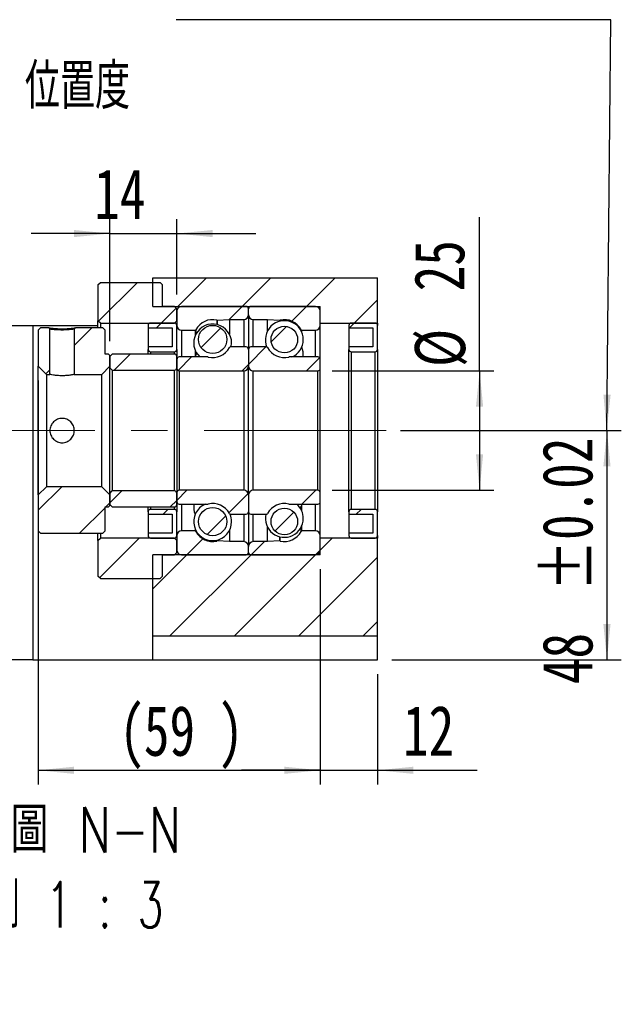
# Model space of a CAD drawing. Header units: millimetres. Extents: x 42 to 268, y 16 to 190.
# Tile 3 of 5: x 202 to 244, y 16 to 85. Entities that reach past the tile are written whole.
import ezdxf

# ---------------------------------------------------------------- set-up
doc = ezdxf.new("R2010")
doc.units = ezdxf.units.MM
doc.linetypes.add('CENTERX2', pattern=[20.32, 12.7, -2.54, 2.54, -2.54])
doc.layers.add('FORMAT', color=7, linetype='Continuous')
doc.styles.add('SLDTEXTSTYLE0', font='TXT', dxfattribs={"width": 0.75})
doc.styles.add('SLDTEXTSTYLE1', font='TXT', dxfattribs={"width": 0.7, "bigfont": 'bigfont'})
doc.styles.add('SLDTEXTSTYLE4', font='TXT', dxfattribs={"width": 0.75, "bigfont": 'bigfont'})
doc.styles.add('SLDTEXTSTYLE5', font='TXT', dxfattribs={"width": 0.65625, "bigfont": 'bigfont'})
doc.dimstyles.new('SLDDIMSTYLE3', dxfattribs={"dimtxt": 3.5, "dimasz": 2.5, "dimexe": 0, "dimexo": 0.0625, "dimgap": 0.875, "dimtad": 1, "dimlfac": 3, "dimrnd": 1e-09, "dimzin": 12, "dimdsep": 46, "dimtxsty": 'SLDTEXTSTYLE0', "dimsah": 1, "dimcen": 0.09, "dimadec": 0, "dimazin": 3, "dimtfac": 1, "dimtmove": 0, "dimatfit": 0, "dimfxl": 1, "dimfrac": 2, "dimtolj": 1, "dimtzin": 12, "dimarcsym": 0})
doc.dimstyles.new('SLDDIMSTYLE4', dxfattribs={"dimtxt": 3.5, "dimasz": 2.5, "dimexe": 0, "dimexo": 0.0625, "dimgap": 0.875, "dimtad": 1, "dimlfac": 3, "dimrnd": 1e-09, "dimzin": 12, "dimdsep": 46, "dimtxsty": 'SLDTEXTSTYLE0', "dimsah": 1, "dimcen": 0.09, "dimadec": 0, "dimazin": 3, "dimtfac": 1, "dimtofl": 0, "dimtmove": 0, "dimatfit": 3, "dimfxl": 1, "dimfrac": 2, "dimtolj": 1, "dimtzin": 12, "dimarcsym": 0})
doc.dimstyles.new('SLDDIMSTYLE7', dxfattribs={"dimtxt": 3.5, "dimasz": 2.5, "dimexe": 0, "dimexo": 0.0625, "dimgap": 0.875, "dimtad": 1, "dimlfac": 3, "dimrnd": 1e-09, "dimzin": 12, "dimdsep": 46, "dimtxsty": 'SLDTEXTSTYLE0', "dimsah": 1, "dimcen": 0.09, "dimadec": 0, "dimazin": 3, "dimtol": 1, "dimtp": 0.02, "dimtm": 0.02, "dimtfac": 1, "dimtofl": 0, "dimtmove": 0, "dimatfit": 3, "dimfxl": 1, "dimfrac": 2, "dimtolj": 1, "dimarcsym": 0})

# ---------------------------------------------------------------- blocks, each defined once
blk = doc.blocks.new('_D_10')
at = {"layer": 'FORMAT', "color": 7}
for p, q in [((203.321, 59.702), (203.321, 31.513)), ((222.988, 46.552), (222.988, 31.513)), ((203.321, 32.513), (222.988, 32.513))]:
    blk.add_line(p, q, dxfattribs=at)
for points in [[(203.321, 32.513), (205.821, 32.263), (205.821, 32.763)], [(222.988, 32.513), (220.488, 32.763), (220.488, 32.263)]]:
    blk.add_solid(points, dxfattribs=at)
at = {"layer": 'FORMAT', "color": 7, "char_height": 3.5, "attachment_point": 1, "style": 'SLDTEXTSTYLE0'}
for s, insert in [('(', (208.969, 37.025)), (')', (215.862, 37.025)), ('59', (210.69, 37.025))]:
    blk.add_mtext(s, dxfattribs=dict(at, insert=insert))
blk = doc.blocks.new('_D_11')
at = {"layer": 'FORMAT', "color": 7}
for p, q in [((222.988, 46.552), (222.988, 31.513)), ((226.988, 39.219), (226.988, 31.513)), ((222.988, 32.513), (217.488, 32.513)), ((222.988, 32.513), (226.988, 32.513)), ((226.988, 32.513), (233.934, 32.513))]:
    blk.add_line(p, q, dxfattribs=at)
for points in [[(222.988, 32.513), (220.488, 32.763), (220.488, 32.263)], [(226.988, 32.513), (229.488, 32.263), (229.488, 32.763)]]:
    blk.add_solid(points, dxfattribs=at)
at = {"layer": 'FORMAT', "color": 7, "insert": (228.762, 37.025), "char_height": 3.5, "attachment_point": 1, "style": 'SLDTEXTSTYLE0'}
blk.add_mtext('12', dxfattribs=at)
blk = doc.blocks.new('_D_12')
at = {"layer": 'FORMAT', "color": 7}
for p, q in [((234.103, 60.386), (234.103, 71.109)), ((223.821, 60.386), (235.103, 60.386)), ((234.103, 60.386), (234.103, 52.052)), ((223.821, 52.052), (235.103, 52.052))]:
    blk.add_line(p, q, dxfattribs=at)
for points in [[(234.103, 60.386), (233.853, 57.886), (234.353, 57.886)], [(234.103, 52.052), (234.353, 54.552), (233.853, 54.552)]]:
    blk.add_solid(points, dxfattribs=at)
at = {"layer": 'FORMAT', "color": 7, "char_height": 3.5, "attachment_point": 1, "rotation": 90, "style": 'SLDTEXTSTYLE0'}
for s, insert in [('25', (229.538, 65.937)), ('%%c', (229.592, 60.658))]:
    blk.add_mtext(s, dxfattribs=dict(at, insert=insert))
blk = doc.blocks.new('_D_13')
at = {"layer": 'FORMAT', "color": 7}
for p, q in [((228.589, 56.219), (243.988, 56.219)), ((242.988, 56.219), (242.988, 40.219)), ((227.988, 40.219), (243.988, 40.219))]:
    blk.add_line(p, q, dxfattribs=at)
for points in [[(242.988, 56.219), (242.738, 53.719), (243.238, 53.719)], [(242.988, 40.219), (243.238, 42.719), (242.738, 42.719)]]:
    blk.add_solid(points, dxfattribs=at)
at = {"layer": 'FORMAT', "color": 7, "char_height": 3.5, "attachment_point": 1, "rotation": 90, "style": 'SLDTEXTSTYLE0'}
for s, insert in [('±0.02', (238.476, 45.014)), ('48', (238.476, 38.529))]:
    blk.add_mtext(s, dxfattribs=dict(at, insert=insert))
blk = doc.blocks.new('_D_14')
at = {"layer": 'FORMAT', "color": 7}
for p, q in [((208.321, 62.452), (208.321, 70.966)), ((212.988, 65.719), (212.988, 70.966)), ((208.321, 69.966), (202.821, 69.966)), ((208.321, 69.966), (212.988, 69.966)), ((212.988, 69.966), (218.488, 69.966))]:
    blk.add_line(p, q, dxfattribs=at)
for points in [[(208.321, 69.966), (205.821, 70.216), (205.821, 69.716)], [(212.988, 69.966), (215.488, 69.716), (215.488, 70.216)]]:
    blk.add_solid(points, dxfattribs=at)
at = {"layer": 'FORMAT', "color": 7, "insert": (207.227, 74.478), "char_height": 3.5, "attachment_point": 1, "style": 'SLDTEXTSTYLE0'}
blk.add_mtext('14', dxfattribs=at)
blk = doc.blocks.new('SW_NOTE_1')
at = {"layer": 'FORMAT', "color": 0, "char_height": 3.175, "attachment_point": 2}
for s, insert, style in [('\\M+19655\\M+196CA\\M+19AA4 N-N', (10.616, 4.093), 'SLDTEXTSTYLE4'), ('\\M+194E4\\M+197E1 1 : 3', (10.633, -1.141), 'SLDTEXTSTYLE5')]:
    blk.add_mtext(s, dxfattribs=dict(at, insert=insert, style=style))

msp = doc.modelspace()

# ---------------------------------------------------------------- hatches: boundary and pattern name
at = {"layer": 'FORMAT', "linetype": 'Continuous', "lineweight": 18}
h = msp.add_hatch(dxfattribs=at)
h.set_pattern_fill('ANSI31', color=256, style=0)
h.paths.add_polyline_path([(226.98778982, 66.88569681), (211.32112315, 66.88569681), (211.32112315, 64.88569681), (222.98778982, 64.88569681), (222.98778982, 63.71903014), (226.98778982, 63.71903014)], flags=0)
h = msp.add_hatch(dxfattribs=at)
h.set_pattern_fill('ANSI31', color=256, style=0)
h.paths.add_polyline_path([(212.82112315, 63.71903014), (212.98778982, 63.88569681), (212.98778982, 64.71903014), (212.82112315, 64.88569681), (211.98778982, 64.88569681), (211.98778982, 66.38569681), (211.82112315, 66.55236347), (207.65445649, 66.55236347), (207.48778982, 66.38569681), (207.48778982, 63.88569681), (207.65445649, 63.71903014)], flags=0)
h = msp.add_hatch(dxfattribs=at)
h.set_pattern_fill('ANSI31', color=256, style=0)
edge = h.paths.add_edge_path(flags=0)
edge.add_line((217.98778982, 64.30236347), (217.98778982, 64.71903014))
edge.add_arc((217.82112315, 64.71903014), 0.16666667, 0, 90)
edge.add_line((217.82112315, 64.88569681), (213.32112315, 64.88569681))
edge.add_arc((213.32112315, 64.55236347), 0.33333333, 90, 180)
edge.add_line((212.98778982, 64.55236347), (212.98778982, 63.55236347))
edge.add_arc((213.32112315, 63.55236347), 0.33333333, 180, 270)
edge.add_line((213.32112315, 63.21903014), (214.25960342, 63.21903014))
edge.add_arc((214.25960342, 63.28569681), 0.06666667, 270, 332.1106122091)
edge.add_arc((215.48778982, 62.63569681), 1.32291667, 77.2048481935, 152.1106122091, ccw=False)
edge.add_arc((215.79553526, 63.99077414), 0.06666667, 257.2048481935, 273)
edge.add_line((215.79902432, 63.92419884), (216.65445649, 63.96903014))
edge.add_line((216.65445649, 63.96903014), (217.65445649, 63.96903014))
edge.add_arc((217.65445649, 64.30236347), 0.33333333, 270, 360)
h = msp.add_hatch(dxfattribs=at)
h.set_pattern_fill('ANSI31', color=256, style=0)
edge = h.paths.add_edge_path(flags=0)
edge.add_line((222.65445649, 64.88569681), (218.15445649, 64.88569681))
edge.add_arc((218.15445649, 64.71903014), 0.16666667, 90, 180)
edge.add_line((217.98778982, 64.71903014), (217.98778982, 64.30236347))
edge.add_arc((218.32112315, 64.30236347), 0.33333333, 180, 270)
edge.add_line((218.32112315, 63.96903014), (219.32112315, 63.96903014))
edge.add_line((219.32112315, 63.96903014), (220.17655532, 63.92419884))
edge.add_arc((220.18004438, 63.99077414), 0.06666667, 267, 282.7951518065)
edge.add_arc((220.48778982, 62.63569681), 1.32291667, 27.8893877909, 102.7951518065, ccw=False)
edge.add_arc((221.71597622, 63.28569681), 0.06666667, 207.8893877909, 270)
edge.add_line((221.71597622, 63.21903014), (222.65445649, 63.21903014))
edge.add_arc((222.65445649, 63.55236347), 0.33333333, 270, 360)
edge.add_line((222.98778982, 63.55236347), (222.98778982, 64.55236347))
edge.add_arc((222.65445649, 64.55236347), 0.33333333, 0, 90)
h = msp.add_hatch(dxfattribs=at)
h.set_pattern_fill('ANSI31', color=256, style=0)
h.paths.add_polyline_path([(203.32112315, 60.70236347), (203.88778982, 60.13569681), (204.13778982, 60.13569681), (204.13778982, 63.296098), (204.06070049, 63.38569681), (203.48778982, 63.38569681), (203.32112315, 63.21903014)], flags=0)
h = msp.add_hatch(dxfattribs=at)
h.set_pattern_fill('ANSI31', color=256, style=0)
edge = h.paths.add_edge_path(flags=0)
edge.add_line((207.75445649, 60.13569681), (208.32112315, 60.70236347))
edge.add_line((208.32112315, 60.70236347), (208.32112315, 61.45236347))
edge.add_line((208.32112315, 61.45236347), (208.22112315, 61.55236347))
edge.add_line((208.22112315, 61.55236347), (207.98778982, 61.55236347))
edge.add_line((207.98778982, 61.55236347), (207.98778982, 63.21903014))
edge.add_line((207.98778982, 63.21903014), (207.82112315, 63.38569681))
edge.add_line((207.82112315, 63.38569681), (205.91487797, 63.38569681))
edge.add_line((205.91487812, 63.38569669), (205.83778888, 63.29609788))
edge.add_line((205.83778982, 63.29609789), (205.83778982, 60.13569681))
edge.add_line((205.83778982, 60.13569681), (207.75445649, 60.13569681))
h = msp.add_hatch(dxfattribs=at)
h.set_pattern_fill('ANSI31', color=256, style=0)
edge = h.paths.add_edge_path(flags=0)
edge.add_line((212.65445649, 63.38569681), (212.65445649, 62.05236347))
edge.add_line((212.65445649, 62.05236347), (210.98778982, 62.05236347))
edge.add_line((210.98778982, 62.05236347), (210.98778982, 61.88569681))
edge.add_arc((211.15445649, 61.88569681), 0.16666667, 180, 270)
edge.add_line((211.15445649, 61.71903014), (212.82112315, 61.71903014))
edge.add_arc((212.82112315, 61.88569681), 0.16666667, 270, 360)
edge.add_line((212.98778982, 61.88569681), (212.98778982, 63.55236347))
edge.add_arc((212.82112315, 63.55236347), 0.16666667, 0, 90)
edge.add_line((212.82112315, 63.71903014), (211.15445649, 63.71903014))
edge.add_arc((211.15445649, 63.55236347), 0.16666667, 90, 180)
edge.add_line((210.98778982, 63.55236347), (210.98778982, 63.38569681))
edge.add_line((210.98778982, 63.38569681), (212.65445649, 63.38569681))
h = msp.add_hatch(dxfattribs=at)
h.set_pattern_fill('ANSI31', color=256, style=0)
edge = h.paths.add_edge_path(flags=0)
edge.add_arc((215.48778982, 62.57471257), 0.98549306, 0, 360)
h = msp.add_hatch(dxfattribs=at)
h.set_pattern_fill('ANSI31', color=256, style=0)
edge = h.paths.add_edge_path(flags=0)
edge.add_arc((220.48778982, 62.56600098), 0.92765095, 0, 360)
h = msp.add_hatch(dxfattribs=at)
h.set_pattern_fill('ANSI31', color=256, style=0)
edge = h.paths.add_edge_path(flags=0)
edge.add_line((226.65445649, 63.38569681), (226.65445649, 62.05236347))
edge.add_line((226.65445649, 62.05236347), (224.98778982, 62.05236347))
edge.add_line((224.98778982, 62.05236347), (224.98778982, 61.88569681))
edge.add_arc((225.15445649, 61.88569681), 0.16666667, 180, 270)
edge.add_line((225.15445649, 61.71903014), (226.82112315, 61.71903014))
edge.add_arc((226.82112315, 61.88569681), 0.16666667, 270, 360)
edge.add_line((226.98778982, 61.88569681), (226.98778982, 63.55236347))
edge.add_arc((226.82112315, 63.55236347), 0.16666667, 0, 90)
edge.add_line((226.82112315, 63.71903014), (225.15445649, 63.71903014))
edge.add_arc((225.15445649, 63.55236347), 0.16666667, 90, 180)
edge.add_line((224.98778982, 63.55236347), (224.98778982, 63.38569681))
edge.add_line((224.98778982, 63.38569681), (226.65445649, 63.38569681))
h = msp.add_hatch(dxfattribs=at)
h.set_pattern_fill('ANSI31', color=256, style=0)
edge = h.paths.add_edge_path(flags=0)
edge.add_line((212.98778982, 61.18569681), (212.98778982, 60.55236347))
edge.add_arc((213.15445649, 60.55236347), 0.16666667, 180, 270)
edge.add_line((213.15445649, 60.38569681), (217.65445649, 60.38569681))
edge.add_arc((217.65445649, 60.71903014), 0.33333333, 270, 360)
edge.add_line((217.98778982, 60.71903014), (217.98778982, 61.88569681))
edge.add_arc((217.82112315, 61.88569681), 0.16666667, 0, 90)
edge.add_line((217.82112315, 62.05236347), (216.71597622, 62.05236347))
edge.add_arc((216.71597622, 61.98569681), 0.06666667, 90, 152.1106122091)
edge.add_arc((215.48778982, 62.63569681), 1.32291667, 256.2915650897, 332.1106122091, ccw=False)
edge.add_arc((215.15848473, 61.28569681), 0.06666667, 76.2915650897, 90)
edge.add_line((215.15848473, 61.35236347), (213.15445649, 61.35236347))
edge.add_arc((213.15445649, 61.18569681), 0.16666667, 90, 180)
h = msp.add_hatch(dxfattribs=at)
h.set_pattern_fill('ANSI31', color=256, style=0)
edge = h.paths.add_edge_path(flags=0)
edge.add_line((218.32112315, 60.38569681), (222.82112315, 60.38569681))
edge.add_arc((222.82112315, 60.55236347), 0.16666667, 270, 360)
edge.add_line((222.98778982, 60.55236347), (222.98778982, 61.18569681))
edge.add_arc((222.82112315, 61.18569681), 0.16666667, 0, 90)
edge.add_line((222.82112315, 61.35236347), (220.81709491, 61.35236347))
edge.add_arc((220.81709491, 61.28569681), 0.06666667, 90, 103.7084349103)
edge.add_arc((220.48778982, 62.63569681), 1.32291667, 207.8893877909, 283.7084349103, ccw=False)
edge.add_arc((219.25960342, 61.98569681), 0.06666667, 27.8893877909, 90)
edge.add_line((219.25960342, 62.05236347), (218.15445649, 62.05236347))
edge.add_arc((218.15445649, 61.88569681), 0.16666667, 90, 180)
edge.add_line((217.98778982, 61.88569681), (217.98778982, 60.71903014))
edge.add_arc((218.32112315, 60.71903014), 0.33333333, 180, 270)
h = msp.add_hatch(dxfattribs=at)
h.set_pattern_fill('ANSI31', color=256, style=0)
edge = h.paths.add_edge_path(flags=0)
edge.add_line((208.32112315, 60.60236347), (208.48778982, 60.43569681))
edge.add_line((208.48778982, 60.43569681), (212.82112315, 60.43569681))
edge.add_arc((212.82112315, 60.60236347), 0.16666667, 270, 360)
edge.add_line((212.98778982, 60.60236347), (212.98778982, 61.38569681))
edge.add_arc((212.82112315, 61.38569681), 0.16666667, 0, 90)
edge.add_line((212.82112315, 61.55236347), (208.48778982, 61.55236347))
edge.add_line((208.48778982, 61.55236347), (208.32112315, 61.38569681))
edge.add_line((208.32112315, 61.38569681), (208.32112315, 60.60236347))
h = msp.add_hatch(dxfattribs=at)
h.set_pattern_fill('ANSI31', color=256, style=0)
h.paths.add_polyline_path([(208.22112315, 50.88569681), (208.32112315, 50.98569681), (208.32112315, 51.73569681), (207.75445649, 52.30236347), (203.88778982, 52.30236347), (203.32112315, 51.73569681), (203.32112315, 49.21903014), (203.48778982, 49.05236347), (207.82112315, 49.05236347), (207.98778982, 49.21903014), (207.98778982, 50.88569681)], flags=0)
h = msp.add_hatch(dxfattribs=at)
h.set_pattern_fill('ANSI31', color=256, style=0)
edge = h.paths.add_edge_path(flags=0)
edge.add_line((208.48778982, 52.00236347), (208.32112315, 51.83569681))
edge.add_line((208.32112315, 51.83569681), (208.32112315, 51.05236347))
edge.add_line((208.32112315, 51.05236347), (208.48778982, 50.88569681))
edge.add_line((208.48778982, 50.88569681), (212.82112315, 50.88569681))
edge.add_arc((212.82112315, 51.05236347), 0.16666667, 270, 360)
edge.add_line((212.98778982, 51.05236347), (212.98778982, 51.83569681))
edge.add_arc((212.82112315, 51.83569681), 0.16666667, 0, 90)
edge.add_line((212.82112315, 52.00236347), (208.48778982, 52.00236347))
h = msp.add_hatch(dxfattribs=at)
h.set_pattern_fill('ANSI31', color=256, style=0)
edge = h.paths.add_edge_path(flags=0)
edge.add_line((217.65445649, 52.05236347), (213.15445649, 52.05236347))
edge.add_arc((213.15445649, 51.88569681), 0.16666667, 90, 180)
edge.add_line((212.98778982, 51.88569681), (212.98778982, 51.25236347))
edge.add_arc((213.15445649, 51.25236347), 0.16666667, 180, 270)
edge.add_line((213.15445649, 51.08569681), (215.15848473, 51.08569681))
edge.add_arc((215.15848473, 51.15236347), 0.06666667, 270, 283.7084349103)
edge.add_arc((215.48778982, 49.80236347), 1.32291667, 27.8893877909, 103.7084349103, ccw=False)
edge.add_arc((216.71597622, 50.45236347), 0.06666667, 207.8893877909, 270)
edge.add_line((216.71597622, 50.38569681), (217.82112315, 50.38569681))
edge.add_arc((217.82112315, 50.55236347), 0.16666667, 270, 360)
edge.add_line((217.98778982, 50.55236347), (217.98778982, 51.71903014))
edge.add_arc((217.65445649, 51.71903014), 0.33333333, 0, 90)
h = msp.add_hatch(dxfattribs=at)
h.set_pattern_fill('ANSI31', color=256, style=0)
edge = h.paths.add_edge_path(flags=0)
edge.add_line((222.98778982, 51.25236347), (222.98778982, 51.88569681))
edge.add_arc((222.82112315, 51.88569681), 0.16666667, 0, 90)
edge.add_line((222.82112315, 52.05236347), (218.32112315, 52.05236347))
edge.add_arc((218.32112315, 51.71903014), 0.33333333, 90, 180)
edge.add_line((217.98778982, 51.71903014), (217.98778982, 50.55236347))
edge.add_arc((218.15445649, 50.55236347), 0.16666667, 180, 270)
edge.add_line((218.15445649, 50.38569681), (219.25960342, 50.38569681))
edge.add_arc((219.25960342, 50.45236347), 0.06666667, 270, 332.1106122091)
edge.add_arc((220.48778982, 49.80236347), 1.32291667, 76.2915650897, 152.1106122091, ccw=False)
edge.add_arc((220.81709491, 51.15236347), 0.06666667, 256.2915650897, 270)
edge.add_line((220.81709491, 51.08569681), (222.82112315, 51.08569681))
edge.add_arc((222.82112315, 51.25236347), 0.16666667, 270, 360)
h = msp.add_hatch(dxfattribs=at)
h.set_pattern_fill('ANSI31', color=256, style=0)
edge = h.paths.add_edge_path(flags=0)
edge.add_arc((215.48778982, 49.86334771), 0.98549306, 0, 360)
h = msp.add_hatch(dxfattribs=at)
h.set_pattern_fill('ANSI31', color=256, style=0)
edge = h.paths.add_edge_path(flags=0)
edge.add_line((210.98778982, 50.55236347), (210.98778982, 50.38569681))
edge.add_line((210.98778982, 50.38569681), (212.65445649, 50.38569681))
edge.add_line((212.65445649, 50.38569681), (212.65445649, 49.05236347))
edge.add_line((212.65445649, 49.05236347), (210.98778982, 49.05236347))
edge.add_line((210.98778982, 49.05236347), (210.98778982, 48.88569681))
edge.add_arc((211.15445649, 48.88569681), 0.16666667, 180, 270)
edge.add_line((211.15445649, 48.71903014), (212.82112315, 48.71903014))
edge.add_arc((212.82112315, 48.88569681), 0.16666667, 270, 360)
edge.add_line((212.98778982, 48.88569681), (212.98778982, 50.55236347))
edge.add_arc((212.82112315, 50.55236347), 0.16666667, 0, 90)
edge.add_line((212.82112315, 50.71903014), (211.15445649, 50.71903014))
edge.add_arc((211.15445649, 50.55236347), 0.16666667, 90, 180)
h = msp.add_hatch(dxfattribs=at)
h.set_pattern_fill('ANSI31', color=256, style=0)
edge = h.paths.add_edge_path(flags=0)
edge.add_arc((220.48778982, 49.8720593), 0.92765095, 0, 360)
h = msp.add_hatch(dxfattribs=at)
h.set_pattern_fill('ANSI31', color=256, style=0)
edge = h.paths.add_edge_path(flags=0)
edge.add_line((224.98778982, 50.55236347), (224.98778982, 50.38569681))
edge.add_line((224.98778982, 50.38569681), (226.65445649, 50.38569681))
edge.add_line((226.65445649, 50.38569681), (226.65445649, 49.05236347))
edge.add_line((226.65445649, 49.05236347), (224.98778982, 49.05236347))
edge.add_line((224.98778982, 49.05236347), (224.98778982, 48.88569681))
edge.add_arc((225.15445649, 48.88569681), 0.16666667, 180, 270)
edge.add_line((225.15445649, 48.71903014), (226.82112315, 48.71903014))
edge.add_arc((226.82112315, 48.88569681), 0.16666667, 270, 360)
edge.add_line((226.98778982, 48.88569681), (226.98778982, 50.55236347))
edge.add_arc((226.82112315, 50.55236347), 0.16666667, 0, 90)
edge.add_line((226.82112315, 50.71903014), (225.15445649, 50.71903014))
edge.add_arc((225.15445649, 50.55236347), 0.16666667, 90, 180)
h = msp.add_hatch(dxfattribs=at)
h.set_pattern_fill('ANSI31', color=256, style=0)
edge = h.paths.add_edge_path(flags=0)
edge.add_line((213.32112315, 47.55236347), (217.82112315, 47.55236347))
edge.add_arc((217.82112315, 47.71903014), 0.16666667, 270, 360)
edge.add_line((217.98778982, 47.71903014), (217.98778982, 48.13569681))
edge.add_arc((217.65445649, 48.13569681), 0.33333333, 0, 90)
edge.add_line((217.65445649, 48.46903014), (216.65445649, 48.46903014))
edge.add_line((216.65445649, 48.46903014), (215.79902432, 48.51386144))
edge.add_arc((215.79553526, 48.44728614), 0.06666667, 87, 102.7951518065)
edge.add_arc((215.48778982, 49.80236347), 1.32291667, 207.8893877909, 282.7951518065, ccw=False)
edge.add_arc((214.25960342, 49.15236347), 0.06666667, 27.8893877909, 90)
edge.add_line((214.25960342, 49.21903014), (213.32112315, 49.21903014))
edge.add_arc((213.32112315, 48.88569681), 0.33333333, 90, 180)
edge.add_line((212.98778982, 48.88569681), (212.98778982, 47.88569681))
edge.add_arc((213.32112315, 47.88569681), 0.33333333, 180, 270)
h = msp.add_hatch(dxfattribs=at)
h.set_pattern_fill('ANSI31', color=256, style=0)
edge = h.paths.add_edge_path(flags=0)
edge.add_line((217.98778982, 48.13569681), (217.98778982, 47.71903014))
edge.add_arc((218.15445649, 47.71903014), 0.16666667, 180, 270)
edge.add_line((218.15445649, 47.55236347), (222.65445649, 47.55236347))
edge.add_arc((222.65445649, 47.88569681), 0.33333333, 270, 360)
edge.add_line((222.98778982, 47.88569681), (222.98778982, 48.88569681))
edge.add_arc((222.65445649, 48.88569681), 0.33333333, 0, 90)
edge.add_line((222.65445649, 49.21903014), (221.71597622, 49.21903014))
edge.add_arc((221.71597622, 49.15236347), 0.06666667, 90, 152.1106122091)
edge.add_arc((220.48778982, 49.80236347), 1.32291667, 257.2048481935, 332.1106122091, ccw=False)
edge.add_arc((220.18004438, 48.44728614), 0.06666667, 77.2048481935, 93)
edge.add_line((220.17655532, 48.51386144), (219.32112315, 48.46903014))
edge.add_line((219.32112315, 48.46903014), (218.32112315, 48.46903014))
edge.add_arc((218.32112315, 48.13569681), 0.33333333, 90, 180)
h = msp.add_hatch(dxfattribs=at)
h.set_pattern_fill('ANSI31', color=256, style=0)
h.paths.add_polyline_path([(212.98778982, 48.55236347), (212.82112315, 48.71903014), (207.65445649, 48.71903014), (207.48778982, 48.55236347), (207.48778982, 46.05236347), (207.65445649, 45.88569681), (211.82112315, 45.88569681), (211.98778982, 46.05236347), (211.98778982, 47.55236347), (212.82112315, 47.55236347), (212.98778982, 47.71903014)], flags=0)
h = msp.add_hatch(dxfattribs=at)
h.set_pattern_fill('ANSI31', color=256, style=0)
h.paths.add_polyline_path([(222.98778982, 48.71903014), (222.98778982, 47.55236347), (211.32112315, 47.55236347), (211.32112315, 41.88569681), (226.98778982, 41.88569681), (226.98778982, 48.71903014)], flags=0)

# ---------------------------------------------------------------- linework, layer by layer
at = {"color": 7, "linetype": 'Continuous', "lineweight": 25}
for p, q in [((211.32112315, 64.88569681), (211.32112315, 66.88569681)), ((211.32112315, 66.88569681), (226.98778982, 66.88569681)), ((226.98778982, 63.71903014), (226.98778982, 66.88569681)), ((207.48778982, 66.38569681), (207.65445649, 66.55236347)), ((207.48778982, 66.38569681), (207.48778982, 63.88569681)), ((207.65445649, 66.55236347), (211.82112315, 66.55236347)), ((211.82112315, 66.55236347), (211.98778982, 66.38569681)), ((211.98778982, 64.88569681), (211.98778982, 66.38569681)), ((211.32112315, 64.88569681), (222.98778982, 64.88569681)), ((212.82112315, 64.88569681), (211.98778982, 64.88569681)), ((212.82112315, 64.88569681), (212.98778982, 64.71903014)), ((212.98778982, 63.88569681), (212.98778982, 64.71903014)), ((217.82112315, 64.88569681), (213.32112315, 64.88569681)), ((217.98778982, 64.30236347), (217.98778982, 64.71903014)), ((222.65445649, 64.88569681), (218.15445649, 64.88569681)), ((222.98778982, 63.71903014), (222.98778982, 64.88569681)), ((212.98778982, 64.55236347), (212.98778982, 63.55236347)), ((215.79902432, 63.92419884), (216.65445649, 63.96903014)), ((216.65445649, 63.96903014), (217.65445649, 63.96903014)), ((216.65445649, 63.96903014), (216.65445649, 62.95192708)), ((217.98778982, 64.30236347), (217.98778982, 61.88569681)), ((218.32112315, 63.96903014), (219.32112315, 63.96903014)), ((219.32112315, 63.96903014), (220.17655532, 63.92419884)), ((219.32112315, 63.18969754), (219.32112315, 63.96903014)), ((222.98778982, 63.55236347), (222.98778982, 64.55236347)), ((200.9721033, 63.55236347), (202.95641679, 63.55236347)), ((202.95641679, 63.55236347), (202.95641679, 40.21903014)), ((202.95641679, 63.55236347), (207.48778982, 63.55236347)), ((203.32112315, 63.21903014), (203.48778982, 63.38569681)), ((203.32112315, 63.21903014), (203.32112315, 60.70236347)), ((204.06070049, 63.38569681), (203.48778982, 63.38569681)), ((204.06070049, 63.38569681), (204.13778982, 63.296098)), ((204.13778982, 60.13569681), (204.13778982, 63.296098)), ((205.83778888, 63.29609788), (205.91487812, 63.38569669)), ((205.83778982, 63.29609789), (205.83778982, 60.13569681)), ((207.82112315, 63.38569681), (205.91487797, 63.38569681)), ((207.65445649, 63.71903014), (207.48778982, 63.88569681)), ((207.48778982, 63.38569681), (207.48778982, 63.88569681)), ((207.65445649, 63.71903014), (212.82112315, 63.71903014)), ((207.65445649, 63.71903014), (207.65445649, 63.38569681)), ((207.82112315, 63.38569681), (207.98778982, 63.21903014)), ((207.98778982, 61.55236347), (207.98778982, 63.21903014)), ((210.98778982, 63.55236347), (210.98778982, 63.38569681)), ((210.98778982, 63.38569681), (212.65445649, 63.38569681)), ((210.98778982, 63.38569681), (210.98778982, 62.05236347)), ((212.82112315, 63.71903014), (211.15445649, 63.71903014)), ((212.65445649, 63.38569681), (212.65445649, 62.05236347)), ((212.98778982, 63.88569681), (212.82112315, 63.71903014)), ((212.98778982, 61.88569681), (212.98778982, 63.55236347)), ((213.32112315, 63.21903014), (214.25960342, 63.21903014)), ((221.71597622, 63.21903014), (222.65445649, 63.21903014)), ((222.98778982, 63.71903014), (226.98778982, 63.71903014)), ((222.98778982, 61.18569681), (222.98778982, 63.55236347)), ((224.98778982, 63.55236347), (224.98778982, 63.38569681)), ((224.98778982, 63.38569681), (226.65445649, 63.38569681)), ((224.98778982, 63.38569681), (224.98778982, 62.05236347)), ((226.82112315, 63.71903014), (225.15445649, 63.71903014)), ((226.65445649, 63.38569681), (226.65445649, 62.05236347)), ((226.98778982, 63.71903014), (226.98778982, 63.55236347)), ((226.98778982, 61.88569681), (226.98778982, 63.55236347)), ((210.98778982, 62.05236347), (210.98778982, 61.88569681)), ((212.65445649, 62.05236347), (210.98778982, 62.05236347)), ((210.98778982, 61.55236347), (210.98778982, 61.88569681)), ((212.98778982, 61.88569681), (212.98778982, 61.38569681)), ((217.82112315, 62.05236347), (216.71597622, 62.05236347)), ((217.98778982, 61.88569681), (217.98778982, 60.71903014)), ((219.25960342, 62.05236347), (218.15445649, 62.05236347)), ((224.98778982, 62.05236347), (224.98778982, 61.88569681)), ((226.65445649, 62.05236347), (224.98778982, 62.05236347)), ((224.98778982, 50.55236347), (224.98778982, 61.88569681)), ((226.98778982, 61.88569681), (226.98778982, 50.55236347)), ((208.22112315, 61.55236347), (207.98778982, 61.55236347)), ((208.22112315, 61.55236347), (208.32112315, 61.45236347)), ((208.32112315, 61.38569681), (208.48778982, 61.55236347)), ((208.32112315, 60.70236347), (208.32112315, 61.45236347)), ((208.32112315, 61.38569681), (208.32112315, 60.60236347)), ((212.82112315, 61.55236347), (208.48778982, 61.55236347)), ((211.15445649, 61.71903014), (212.82112315, 61.71903014)), ((212.98778982, 60.60236347), (212.98778982, 61.38569681)), ((212.98778982, 61.18569681), (212.98778982, 60.55236347)), ((215.15848473, 61.35236347), (213.15445649, 61.35236347)), ((222.82112315, 61.35236347), (220.81709491, 61.35236347)), ((222.98778982, 60.55236347), (222.98778982, 61.18569681)), ((225.15445649, 61.71903014), (226.82112315, 61.71903014)), ((225.15445649, 61.71903014), (225.15445649, 50.71903014)), ((226.82112315, 50.71903014), (226.82112315, 61.71903014)), ((203.88778982, 60.13569681), (203.32112315, 60.70236347)), ((203.32112315, 51.73569681), (203.32112315, 60.70236347)), ((208.32112315, 60.70236347), (207.75445649, 60.13569681)), ((208.48778982, 60.43569681), (208.32112315, 60.60236347)), ((208.32112315, 51.83569681), (208.32112315, 60.60236347)), ((212.98778982, 60.55236347), (212.98778982, 51.88569681)), ((217.98778982, 51.71903014), (217.98778982, 60.71903014)), ((222.98778982, 51.88569681), (222.98778982, 60.55236347)), ((203.88778982, 60.13569681), (203.88778982, 52.30236347)), ((203.88778982, 60.13569681), (204.13778982, 60.13569681)), ((205.83778982, 60.13569681), (207.75445649, 60.13569681)), ((207.75445649, 52.30236347), (207.75445649, 60.13569681)), ((208.48778982, 60.43569681), (212.82112315, 60.43569681)), ((208.48778982, 60.43569681), (208.48778982, 52.00236347)), ((212.82112315, 52.00236347), (212.82112315, 60.43569681)), ((213.15445649, 60.38569681), (217.65445649, 60.38569681)), ((213.15445649, 60.38569681), (213.15445649, 52.05236347)), ((217.65445649, 60.38569681), (217.65445649, 52.05236347)), ((218.32112315, 60.38569681), (222.82112315, 60.38569681)), ((218.32112315, 52.05236347), (218.32112315, 60.38569681)), ((222.82112315, 52.05236347), (222.82112315, 60.38569681)), ((203.32112315, 51.73569681), (203.88778982, 52.30236347)), ((207.75445649, 52.30236347), (203.88778982, 52.30236347)), ((207.75445649, 52.30236347), (208.32112315, 51.73569681)), ((203.32112315, 51.73569681), (203.32112315, 49.21903014)), ((208.32112315, 51.83569681), (208.48778982, 52.00236347)), ((208.32112315, 51.83569681), (208.32112315, 51.05236347)), ((208.32112315, 50.98569681), (208.32112315, 51.73569681)), ((212.82112315, 52.00236347), (208.48778982, 52.00236347)), ((212.98778982, 51.88569681), (212.98778982, 51.25236347)), ((212.98778982, 51.05236347), (212.98778982, 51.83569681)), ((217.65445649, 52.05236347), (213.15445649, 52.05236347)), ((217.98778982, 51.71903014), (217.98778982, 50.55236347)), ((222.82112315, 52.05236347), (218.32112315, 52.05236347)), ((222.98778982, 51.25236347), (222.98778982, 51.88569681)), ((207.98778982, 50.88569681), (208.22112315, 50.88569681)), ((207.98778982, 49.21903014), (207.98778982, 50.88569681)), ((208.32112315, 50.98569681), (208.22112315, 50.88569681)), ((208.48778982, 50.88569681), (208.32112315, 51.05236347)), ((208.48778982, 50.88569681), (212.82112315, 50.88569681)), ((210.98778982, 50.55236347), (210.98778982, 50.88569681)), ((212.98778982, 51.05236347), (212.98778982, 50.55236347)), ((213.15445649, 51.08569681), (215.15848473, 51.08569681)), ((220.81709491, 51.08569681), (222.82112315, 51.08569681)), ((222.98778982, 48.88569681), (222.98778982, 51.25236347)), ((210.98778982, 50.55236347), (210.98778982, 50.38569681)), ((210.98778982, 50.38569681), (212.65445649, 50.38569681)), ((210.98778982, 50.38569681), (210.98778982, 49.05236347)), ((212.82112315, 50.71903014), (211.15445649, 50.71903014)), ((212.65445649, 50.38569681), (212.65445649, 49.05236347)), ((212.98778982, 48.88569681), (212.98778982, 50.55236347)), ((216.71597622, 50.38569681), (217.82112315, 50.38569681)), ((217.98778982, 50.55236347), (217.98778982, 48.13569681)), ((218.15445649, 50.38569681), (219.25960342, 50.38569681)), ((224.98778982, 50.55236347), (224.98778982, 50.38569681)), ((224.98778982, 50.38569681), (226.65445649, 50.38569681)), ((224.98778982, 50.38569681), (224.98778982, 49.05236347)), ((226.82112315, 50.71903014), (225.15445649, 50.71903014)), ((226.65445649, 50.38569681), (226.65445649, 49.05236347)), ((226.98778982, 48.88569681), (226.98778982, 50.55236347)), ((203.48778982, 49.05236347), (203.32112315, 49.21903014)), ((203.48778982, 49.05236347), (207.82112315, 49.05236347)), ((207.48778982, 48.55236347), (207.48778982, 49.05236347)), ((207.65445649, 49.05236347), (207.65445649, 48.71903014)), ((207.98778982, 49.21903014), (207.82112315, 49.05236347)), ((210.98778982, 49.05236347), (210.98778982, 48.88569681)), ((212.65445649, 49.05236347), (210.98778982, 49.05236347)), ((212.98778982, 48.88569681), (212.98778982, 47.88569681)), ((214.25960342, 49.21903014), (213.32112315, 49.21903014)), ((216.65445649, 49.23965115), (216.65445649, 48.46903014)), ((219.32112315, 48.46903014), (219.32112315, 49.46768373)), ((222.65445649, 49.21903014), (221.71597622, 49.21903014)), ((222.98778982, 47.88569681), (222.98778982, 48.88569681)), ((224.98778982, 49.05236347), (224.98778982, 48.88569681)), ((226.65445649, 49.05236347), (224.98778982, 49.05236347)), ((226.98778982, 48.88569681), (226.98778982, 48.71903014)), ((207.48778982, 48.55236347), (207.65445649, 48.71903014)), ((207.48778982, 48.55236347), (207.48778982, 46.05236347)), ((212.82112315, 48.71903014), (207.65445649, 48.71903014)), ((211.15445649, 48.71903014), (212.82112315, 48.71903014)), ((212.82112315, 48.71903014), (212.98778982, 48.55236347)), ((212.98778982, 47.71903014), (212.98778982, 48.55236347)), ((216.65445649, 48.46903014), (215.79902432, 48.51386144)), ((217.65445649, 48.46903014), (216.65445649, 48.46903014)), ((217.98778982, 47.71903014), (217.98778982, 48.13569681)), ((219.32112315, 48.46903014), (218.32112315, 48.46903014)), ((220.17655532, 48.51386144), (219.32112315, 48.46903014)), ((226.98778982, 48.71903014), (222.98778982, 48.71903014)), ((222.98778982, 47.55236347), (222.98778982, 48.71903014)), ((225.15445649, 48.71903014), (226.82112315, 48.71903014)), ((226.98778982, 41.88569681), (226.98778982, 48.71903014)), ((211.32112315, 41.88569681), (211.32112315, 47.55236347)), ((222.98778982, 47.55236347), (211.32112315, 47.55236347)), ((211.98778982, 47.55236347), (212.82112315, 47.55236347)), ((211.98778982, 46.05236347), (211.98778982, 47.55236347)), ((212.98778982, 47.71903014), (212.82112315, 47.55236347)), ((213.32112315, 47.55236347), (217.82112315, 47.55236347)), ((218.15445649, 47.55236347), (222.65445649, 47.55236347)), ((207.65445649, 45.88569681), (207.48778982, 46.05236347)), ((211.98778982, 46.05236347), (211.82112315, 45.88569681)), ((207.65445649, 45.88569681), (211.82112315, 45.88569681)), ((211.32112315, 41.88569681), (226.98778982, 41.88569681)), ((211.32112315, 40.21903014), (211.32112315, 41.88569681)), ((226.98778982, 40.21903014), (226.98778982, 41.88569681)), ((202.95641679, 40.21903014), (200.9721033, 40.21903014)), ((202.95641679, 40.21903014), (211.32112315, 40.21903014)), ((211.32112315, 40.21903014), (226.98778982, 40.21903014))]:
    msp.add_line(p, q, dxfattribs=at)
at = {"color": 8, "linetype": 'Continuous', "lineweight": 25}
for p, q in [((215.78077086, 63.92576294), (215.78077086, 63.61829665)), ((215.79902432, 63.92419884), (215.79902432, 63.61401495)), ((217.65445649, 63.96903014), (217.65445649, 62.05236347)), ((218.32112315, 62.05236347), (218.32112315, 63.96903014)), ((220.17655532, 63.85178541), (220.17655532, 63.92419884)), ((220.19480878, 63.85606711), (220.19480878, 63.92576294)), ((213.32112315, 63.21903014), (213.32112315, 61.35236347)), ((214.25960342, 63.21903014), (214.25960342, 62.81982656)), ((214.3185269, 63.2545124), (214.3185269, 62.94704612)), ((221.65705274, 63.18481658), (221.65705274, 63.2545124)), ((221.71597622, 63.05759702), (221.71597622, 63.21903014)), ((222.65445649, 61.35236347), (222.65445649, 63.21903014)), ((214.25960342, 61.83663448), (214.25960342, 61.36334245)), ((221.71597622, 62.0198226), (221.71597622, 62.07440494)), ((211.15445649, 61.71903014), (211.15445649, 61.55236347)), ((212.82112315, 61.55236347), (212.82112315, 61.71903014)), ((214.3185269, 61.70941493), (214.3185269, 61.49056201)), ((211.15445649, 50.88569681), (211.15445649, 50.71903014)), ((212.82112315, 50.71903014), (212.82112315, 50.88569681)), ((213.32112315, 51.08569681), (213.32112315, 49.21903014)), ((221.65705274, 50.71019588), (221.65705274, 50.90554189)), ((221.71597622, 50.58297633), (221.71597622, 51.03276144)), ((222.65445649, 49.21903014), (222.65445649, 51.08569681)), ((214.25960342, 50.38409047), (214.25960342, 50.35494375)), ((217.65445649, 50.38569681), (217.65445649, 48.46903014)), ((218.32112315, 48.46903014), (218.32112315, 50.38569681)), ((221.65705274, 49.18354788), (221.65705274, 49.4725647)), ((221.71597622, 49.21903014), (221.71597622, 49.59978425)), ((214.25960342, 49.37175167), (214.25960342, 49.21903014)), ((214.3185269, 49.24453212), (214.3185269, 49.18354788)), ((220.17655532, 48.51386144), (220.17655532, 48.80559586)), ((220.19480878, 48.51229734), (220.19480878, 48.80131416)), ((215.78077086, 48.57328158), (215.78077086, 48.51229734)), ((215.79902432, 48.57756328), (215.79902432, 48.51386144))]:
    msp.add_line(p, q, dxfattribs=at)
at = {"color": 7, "linetype": 'Continuous', "lineweight": 25, "flags": 128}
for points in [[(216.78162361, 62.05236347), (216.78818132, 62.08514522), (216.81070649, 62.32823052)], [(214.38335693, 61.59998847), (214.3630234, 61.5681723), (214.25526568, 61.35236347)]]:
    msp.add_lwpolyline(points, dxfattribs=at)
at = {"color": 7, "linetype": 'Continuous', "lineweight": 25}
for centre, radius in [((215.48778982, 62.57471257), 0.98549306), ((220.48778982, 62.56600098), 0.92765095), ((215.48778982, 49.86334771), 0.98549306), ((220.48778982, 49.8720593), 0.92765095)]:
    msp.add_circle(centre, radius, dxfattribs=at)
for centre, radius, start, end in [((213.32112315, 64.55236347), 0.33333333, 90, 180), ((217.82112315, 64.71903014), 0.16666667, 0, 90), ((218.15445649, 64.71903014), 0.16666667, 90, 180), ((222.65445649, 64.55236347), 0.33333333, 0, 90), ((215.48778982, 62.63569681), 1.32291667, 77.2048481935, 152.1106122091), ((215.79553526, 63.99077414), 0.06666667, 257.2048481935, 273), ((217.65445649, 64.30236347), 0.33333333, 270, 0), ((218.32112315, 64.30236347), 0.33333333, 180, 270), ((220.18004438, 63.99077414), 0.06666667, 267, 282.7951518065), ((220.48778982, 62.63569681), 1.32291667, 27.8893877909, 102.7951518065), ((211.15445649, 63.55236347), 0.16666667, 90, 180), ((212.82112315, 63.55236347), 0.16666667, 0, 90), ((213.32112315, 63.55236347), 0.33333333, 180, 270), ((215.48778982, 62.32823052), 1.32291667, 0, 227.5327416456), ((214.25960342, 63.28569681), 0.06666667, 270, 332.1106122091), ((220.48778982, 62.56600098), 1.32291667, 0, 203.0933093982), ((221.71597622, 63.28569681), 0.06666667, 207.8893877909, 270), ((222.65445649, 63.55236347), 0.33333333, 270, 0), ((225.15445649, 63.55236347), 0.16666667, 90, 180), ((226.82112315, 63.55236347), 0.16666667, 0, 90), ((220.48778982, 62.56600098), 1.32291667, 293.4517874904, 0), ((211.15445649, 61.88569681), 0.16666667, 180, 270), ((212.82112315, 61.88569681), 0.16666667, 270, 0), ((215.48778982, 62.63569681), 1.32291667, 256.2915650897, 332.1106122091), ((216.71597622, 61.98569681), 0.06666667, 90, 152.1106122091), ((217.82112315, 61.88569681), 0.16666667, 0, 90), ((218.15445649, 61.88569681), 0.16666667, 90, 180), ((219.25960342, 61.98569681), 0.06666667, 27.8893877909, 90), ((220.48778982, 62.63569681), 1.32291667, 207.8893877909, 283.7084349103), ((220.48778982, 61.52822656), 1.32291667, 352.3607214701, 23.0933093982), ((225.15445649, 61.88569681), 0.16666667, 180, 270), ((226.82112315, 61.88569681), 0.16666667, 270, 0), ((212.82112315, 61.38569681), 0.16666667, 0, 90), ((213.15445649, 61.18569681), 0.16666667, 90, 180), ((215.15848473, 61.28569681), 0.06666667, 76.2915650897, 90), ((220.81709491, 61.28569681), 0.06666667, 90, 103.7084349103), ((222.82112315, 61.18569681), 0.16666667, 0, 90), ((212.82112315, 60.60236347), 0.16666667, 270, 0), ((213.15445649, 60.55236347), 0.16666667, 180, 270), ((217.65445649, 60.71903014), 0.33333333, 270, 0), ((218.32112315, 60.71903014), 0.33333333, 180, 270), ((222.82112315, 60.55236347), 0.16666667, 270, 0), ((212.82112315, 51.83569681), 0.16666667, 0, 90), ((213.15445649, 51.88569681), 0.16666667, 90, 180), ((217.65445649, 51.71903014), 0.33333333, 0, 90), ((218.32112315, 51.71903014), 0.33333333, 90, 180), ((222.82112315, 51.88569681), 0.16666667, 0, 90), ((212.82112315, 51.05236347), 0.16666667, 270, 0), ((213.15445649, 51.25236347), 0.16666667, 180, 270), ((215.48778982, 49.86334771), 1.32291667, 112.4848900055, 0), ((215.48778982, 50.87568651), 1.32291667, 170.8657703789, 202.4958330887), ((215.15848473, 51.15236347), 0.06666667, 270, 283.7084349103), ((215.48778982, 49.80236347), 1.32291667, 27.8893877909, 103.7084349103), ((220.48778982, 49.80236347), 1.32291667, 76.2915650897, 152.1106122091), ((220.81709491, 51.15236347), 0.06666667, 256.2915650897, 270), ((220.48778982, 50.09138029), 1.32291667, 0, 48.7299765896), ((220.48778982, 51.52435748), 1.32291667, 327.2075337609, 340.6349310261), ((222.82112315, 51.25236347), 0.16666667, 270, 0), ((211.15445649, 50.55236347), 0.16666667, 90, 180), ((212.82112315, 50.55236347), 0.16666667, 0, 90), ((216.71597622, 50.45236347), 0.06666667, 207.8893877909, 270), ((215.48778982, 49.86334771), 1.32291667, 0, 22.4958330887), ((217.82112315, 50.55236347), 0.16666667, 270, 0), ((218.15445649, 50.55236347), 0.16666667, 180, 270), ((220.48778982, 50.09138029), 1.32291667, 167.1455284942, 0), ((219.25960342, 50.45236347), 0.06666667, 270, 332.1106122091), ((225.15445649, 50.55236347), 0.16666667, 90, 180), ((226.82112315, 50.55236347), 0.16666667, 0, 90), ((211.15445649, 48.88569681), 0.16666667, 180, 270), ((212.82112315, 48.88569681), 0.16666667, 270, 0), ((213.32112315, 48.88569681), 0.33333333, 90, 180), ((214.25960342, 49.15236347), 0.06666667, 27.8893877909, 90), ((215.48778982, 49.80236347), 1.32291667, 207.8893877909, 282.7951518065), ((220.48778982, 49.80236347), 1.32291667, 257.2048481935, 332.1106122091), ((221.71597622, 49.15236347), 0.06666667, 90, 152.1106122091), ((222.65445649, 48.88569681), 0.33333333, 0, 90), ((225.15445649, 48.88569681), 0.16666667, 180, 270), ((226.82112315, 48.88569681), 0.16666667, 270, 0), ((215.79553526, 48.44728614), 0.06666667, 87, 102.7951518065), ((217.65445649, 48.13569681), 0.33333333, 0, 90), ((218.32112315, 48.13569681), 0.33333333, 90, 180), ((220.18004438, 48.44728614), 0.06666667, 77.2048481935, 93), ((213.32112315, 47.88569681), 0.33333333, 180, 270), ((217.82112315, 47.71903014), 0.16666667, 270, 0), ((218.15445649, 47.71903014), 0.16666667, 180, 270), ((222.65445649, 47.88569681), 0.33333333, 270, 0)]:
    msp.add_arc(centre, radius, start, end, dxfattribs=at)
for points, knots in [([(204.06070049, 63.38569681), (204.06099586, 63.38565963), (204.06158519, 63.38558544), (204.06615784, 63.3849894), (204.07343694, 63.38404921), (204.08368356, 63.38273897), (204.09682589, 63.3810773), (204.11288726, 63.3790701), (204.14722025, 63.37483031), (204.21231941, 63.36697914), (204.32797918, 63.35489062), (204.46900619, 63.3427903), (204.6309992, 63.33259416), (204.8060785, 63.32556966), (204.98784047, 63.32313281), (205.16971727, 63.32554977), (205.34464178, 63.33258255), (205.50657152, 63.34278345), (205.64744758, 63.35487513), (205.76312893, 63.36697859), (205.83429781, 63.37557505), (205.87582852, 63.38072091), (205.898205, 63.38354928), (205.91222602, 63.38535713), (205.91399294, 63.38558345), (205.91487797, 63.38569681)], [0, 0, 0, 0, 0.0179558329, 0.0358263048, 0.0536672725, 0.0715348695, 0.0894849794, 0.107572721, 0.1258519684, 0.1889124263, 0.2511732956, 0.3132324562, 0.3758690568, 0.4383537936, 0.5000773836, 0.5616780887, 0.6242554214, 0.6867732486, 0.7488309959, 0.8110279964, 0.8742485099, 0.9061167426, 0.9375003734, 0.9686946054, 1, 1, 1, 1]), ([(205.83778982, 63.29609789), (205.8374815, 63.29603299), (205.83684543, 63.2958991), (205.83146386, 63.29492412), (205.82213145, 63.29339471), (205.80789606, 63.2912443), (205.78823267, 63.28849218), (205.76251151, 63.2851319), (205.73017297, 63.28116759), (205.69071066, 63.27658803), (205.64367303, 63.27143566), (205.5498286, 63.26135159), (205.39615902, 63.24856153), (205.18540008, 63.23803933), (204.9527626, 63.23307649), (204.66857211, 63.24219049), (204.43592497, 63.25989899), (204.29901544, 63.27498741), (204.23299599, 63.28256588), (204.18639041, 63.28855906), (204.15685984, 63.29280421), (204.14055912, 63.29553314), (204.13868204, 63.29591601), (204.13778982, 63.296098)], [0, 0, 0, 0, 0.0195195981, 0.0402692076, 0.0622508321, 0.085466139, 0.1099165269, 0.1356031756, 0.1625270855, 0.190689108, 0.2200899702, 0.2507302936, 0.3479614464, 0.4312059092, 0.5004685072, 0.6093609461, 0.7494462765, 0.7998418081, 0.8467781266, 0.8902577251, 0.9302841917, 0.9668625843, 1, 1, 1, 1]), ([(205.83778982, 60.13569681), (205.83778982, 60.13569681), (205.8153935, 60.13067652), (205.75173366, 60.11787047), (205.72517945, 60.11269126), (205.66334516, 60.10145573), (205.62829813, 60.09543731), (205.5499874, 60.08326975), (205.50640815, 60.07709463), (205.41447449, 60.06581535), (205.36574698, 60.06064256), (205.21094323, 60.0474765), (205.10036511, 60.04236142), (204.93206465, 60.04234491), (204.87677638, 60.04357415), (204.76777328, 60.04828858), (204.71355427, 60.05183186), (204.61093109, 60.06053848), (204.56213436, 60.0656975), (204.46955423, 60.07703938), (204.42618869, 60.08318392), (204.30899918, 60.10137194), (204.24562443, 60.11349407), (204.18178755, 60.12632882), (204.16526699, 60.12981098), (204.14333428, 60.13448262), (204.13778982, 60.13569681), (204.13778982, 60.13569681)], [0, 0, 0, 0, 0.125, 0.125, 0.1875, 0.1875, 0.25, 0.25, 0.3125, 0.3125, 0.375, 0.375, 0.5, 0.5, 0.5625, 0.5625, 0.625, 0.625, 0.6875, 0.6875, 0.75, 0.75, 0.875, 0.875, 0.9375, 0.9375, 1, 1, 1, 1]), ([(204.13778982, 56.21903014), (204.13778982, 56.27536475), (204.1433346, 56.33072508), (204.16502916, 56.43958687), (204.18145382, 56.49366357), (204.22417879, 56.59652116), (204.25029922, 56.64527791), (204.31197981, 56.73754762), (204.34776559, 56.78110026), (204.46501244, 56.89830858), (204.55956415, 56.96157216), (204.71285988, 57.02524041), (204.76660173, 57.04165366), (204.87639581, 57.06355663), (204.93165624, 57.06899624), (205.0428919, 57.06906373), (205.09940601, 57.0635053), (205.20855014, 57.04174598), (205.26161618, 57.02564885), (205.3647318, 56.98292108), (205.41423468, 56.95639006), (205.50613283, 56.89495572), (205.54925678, 56.85963041), (205.62818684, 56.78072891), (205.66323693, 56.73799966), (205.72478628, 56.64610668), (205.75148591, 56.5963348), (205.79412372, 56.49365019), (205.8102765, 56.44066552), (205.83217574, 56.33136442), (205.83776685, 56.27494258), (205.83783555, 56.10825633), (205.81547913, 55.99607694), (205.75186642, 55.84252464), (205.72532764, 55.79284889), (205.66351374, 55.70038799), (205.62847536, 55.65769943), (205.55018051, 55.57927484), (205.50660541, 55.54346372), (205.4146758, 55.4819223), (205.36594951, 55.45573537), (205.2111483, 55.39131908), (205.1005602, 55.36910318), (204.93223246, 55.36899389), (204.87693538, 55.37445952), (204.76791503, 55.39608219), (204.71368637, 55.41252306), (204.6110417, 55.45506206), (204.562235, 55.48112665), (204.46963606, 55.54292723), (204.42625948, 55.57853617), (204.30904238, 55.69558259), (204.24565194, 55.79008083), (204.18179896, 55.94344846), (204.16527419, 55.99745661), (204.14333573, 56.10711914), (204.13778982, 56.16269553), (204.13778982, 56.21903014)], [0, 0, 0, 0, 0.03125, 0.03125, 0.0625, 0.0625, 0.09375, 0.09375, 0.125, 0.125, 0.1875, 0.1875, 0.21875, 0.21875, 0.25, 0.25, 0.28125, 0.28125, 0.3125, 0.3125, 0.34375, 0.34375, 0.375, 0.375, 0.40625, 0.40625, 0.4375, 0.4375, 0.46875, 0.46875, 0.5, 0.5, 0.5625, 0.5625, 0.59375, 0.59375, 0.625, 0.625, 0.65625, 0.65625, 0.6875, 0.6875, 0.75, 0.75, 0.78125, 0.78125, 0.8125, 0.8125, 0.84375, 0.84375, 0.875, 0.875, 0.9375, 0.9375, 0.96875, 0.96875, 1, 1, 1, 1])]:
    msp.add_open_spline(points, degree=3, knots=knots, dxfattribs=at)
at = {"layer": 'FORMAT', "color": 7}
for p, q in [((243.25691135, 84.88955327), (212.94070552, 84.88955327)), ((242.96780701, 56.21903014), (243.25691135, 84.88955327))]:
    msp.add_line(p, q, dxfattribs=at)
at = {"layer": 'FORMAT', "color": 7, "linetype": 'CENTERX2', "lineweight": 18}
msp.add_line((227.58856973, 56.21903014), (173.8485206, 56.21903014), dxfattribs=at)
at = {"layer": 'FORMAT', "color": 7}
msp.add_solid([(242.96780701, 56.21903014), (243.24300221, 58.71638226), (242.74302763, 58.72142384)], dxfattribs=at)

# ---------------------------------------------------------------- block references
at = {"layer": 'FORMAT'}
msp.add_blockref('SW_NOTE_1', (194.11066965, 25.84772313), dxfattribs=at)

# ---------------------------------------------------------------- texts
at = {"layer": 'FORMAT', "insert": (206.06032616, 81.83875857), "char_height": 3.175, "attachment_point": 2, "style": 'SLDTEXTSTYLE1'}
msp.add_mtext('\\M+188CA\\M+19275\\M+19378', dxfattribs=at)

# ---------------------------------------------------------------- dimensions: what is measured, and where the dimension line sits
at = {"layer": 'FORMAT', "color": 7}
for base, p1, p2, picture, middle in [((212.98778982, 69.96600518), (208.32112315, 61.45236347), (212.98778982, 64.71903014), '_D_14', (209.81281986, 69.96600518)), ((226.98778982, 32.51294254), (222.98778982, 47.55236347), (226.98778982, 40.21903014), '_D_11', (231.34794222, 32.51294254))]:
    dim = msp.add_linear_dim(base=base, p1=p1, p2=p2, dimstyle='SLDDIMSTYLE3', dxfattribs=at)
    dim.commit()
    dim.dimension.update_dxf_attribs({"geometry": picture, "text_midpoint": middle, "dimtype": 160})
dim = msp.add_linear_dim(base=(234.10343562, 52.05236347), p1=(222.82112315, 60.38569681), p2=(222.82112315, 52.05236347), angle=90, text='%%c<>', dimstyle='SLDDIMSTYLE4', dxfattribs=at)
dim.commit()
dim.dimension.update_dxf_attribs({"geometry": '_D_12', "text_midpoint": (234.10343562, 65.88339805), "dimtype": 160})
dim = msp.add_linear_dim(base=(222.98778982, 32.51294254), p1=(203.32112315, 60.70236347), p2=(222.98778982, 47.55236347), text='(<>)', dimstyle='SLDDIMSTYLE4', dxfattribs=at)
dim.commit()
dim.dimension.update_dxf_attribs({"geometry": '_D_10', "text_midpoint": (213.27619357, 32.51294254), "dimtype": 160})
dim = msp.add_linear_dim(base=(242.98778982, 40.21903014), p1=(227.58856973, 56.21903014), p2=(226.98778982, 40.21903014), angle=90, dimstyle='SLDDIMSTYLE7', dxfattribs=at)
dim.commit()
dim.dimension.update_dxf_attribs({"geometry": '_D_13', "text_midpoint": (242.98778982, 47.56805093), "dimtype": 160})

doc.saveas('drawing.dxf')
